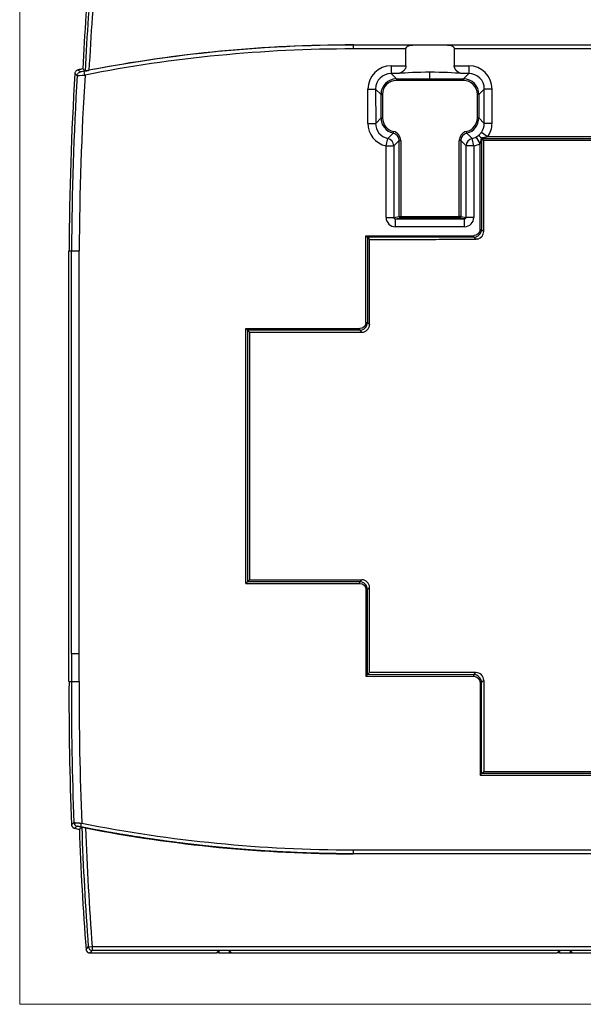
# Model space of a CAD drawing. Header units: millimetres. Extents: x 52 to 577, y 47 to 373.
# Tile 4 of 14: x 157 to 230, y 131 to 258. Entities that reach past the tile are written whole.
import ezdxf

# ---------------------------------------------------------------- set-up
doc = ezdxf.new("R2010")
doc.units = ezdxf.units.MM
doc.layers.add('1', color=7, linetype='Continuous', true_color=0xffffff)

msp = doc.modelspace()

# ---------------------------------------------------------------- linework, layer by layer
at = {"layer": '1', "color": 8, "linetype": 'Continuous', "lineweight": 18}
for q in [(156.76, 289.35), (297.49, 130.65)]:
    msp.add_line((156.76, 130.65), q, dxfattribs=at)
at = {"layer": '1', "color": 18, "linetype": 'Continuous', "lineweight": 25}
for p, q in [((216.36, 254.49), (199.83, 254.49)), ((199.83, 254.49), (199.83, 254.49)), ((207.47, 254.49), (199.83, 254.49)), ((199.83, 253.99), (199.83, 254.49)), ((218.49, 254.49), (211.99, 254.49)), ((235.23, 254.49), (218.49, 254.49)), ((206.62, 253.99), (199.83, 253.99)), ((206.62, 251.8), (206.62, 253.99)), ((218.49, 253.99), (212.85, 253.99)), ((212.85, 253.99), (212.85, 251.8)), ((235.23, 253.99), (218.49, 253.99)), ((204.7, 251.8), (206.62, 251.8)), ((204.7, 251.8), (204.7, 250.81)), ((212.85, 251.8), (214.73, 251.8)), ((214.73, 251.8), (214.73, 250.81)), ((165.19, 250.61), (165.1, 251.1)), ((205.61, 250.81), (204.7, 250.81)), ((204.7, 250.81), (205.39, 250.11)), ((209.72, 250.11), (209.72, 250.97)), ((214.73, 250.81), (213.85, 250.81)), ((205.39, 250.11), (205.39, 249.91)), ((205.39, 250.11), (209.72, 250.11)), ((209.72, 249.92), (205.39, 249.91)), ((209.72, 250.11), (214.04, 250.11)), ((214.04, 249.91), (209.72, 249.92)), ((214.04, 250.11), (214.04, 249.91)), ((201.71, 248.81), (202.7, 248.81)), ((201.71, 244.38), (201.71, 248.81)), ((202.7, 248.81), (202.71, 244.38)), ((203.4, 248.12), (202.7, 248.81)), ((203.4, 245.08), (203.4, 248.12)), ((203.4, 248.12), (203.6, 248.12)), ((203.6, 248.12), (203.6, 245.08)), ((216.04, 248.12), (215.84, 248.12)), ((215.84, 245.08), (215.84, 248.12)), ((216.04, 248.12), (216.03, 245.08)), ((216.04, 248.12), (216.73, 248.81)), ((217.72, 248.81), (216.73, 248.81)), ((216.73, 244.38), (216.73, 248.81)), ((217.72, 248.81), (217.72, 244.38)), ((201.71, 244.38), (202.71, 244.38)), ((202.71, 244.38), (203.4, 245.08)), ((203.4, 245.08), (203.6, 245.08)), ((216.03, 245.08), (215.84, 245.08)), ((216.73, 244.38), (216.03, 245.08)), ((217.72, 244.38), (216.73, 244.38)), ((204.27, 242.44), (204.96, 243.13)), ((204.96, 243.13), (205, 243.33)), ((214.47, 243.13), (214.43, 243.33)), ((214.47, 243.13), (215.16, 242.44)), ((217.15, 242.62), (216.35, 243.21)), ((204.05, 241.47), (204.27, 242.44)), ((205.74, 242.16), (205.05, 241.47)), ((205.74, 232.34), (205.74, 242.16)), ((205.74, 242.16), (205.94, 242.16)), ((205.94, 242.16), (205.94, 232.34)), ((213.69, 242.16), (213.49, 242.16)), ((213.49, 232.35), (213.49, 242.16)), ((214.38, 241.47), (213.69, 242.16)), ((213.69, 242.16), (213.69, 232.35)), ((215.38, 241.47), (215.16, 242.44)), ((216.18, 241.77), (215.7, 242.64)), ((216.18, 235.57), (216.18, 241.77)), ((216.33, 242.47), (216.38, 242.42)), ((216.38, 242.42), (216.65, 242.15)), ((216.38, 242.42), (216.38, 230.68)), ((216.38, 242.42), (237.87, 242.42)), ((216.65, 230.41), (216.65, 242.15)), ((237.1, 242.62), (217.15, 242.62)), ((204.05, 232.23), (204.05, 241.47)), ((204.05, 241.47), (205.05, 241.47)), ((205.05, 241.47), (205.05, 232.23)), ((215.38, 241.47), (214.38, 241.47)), ((214.38, 232.24), (214.38, 241.47)), ((215.38, 241.47), (215.38, 232.24)), ((216.18, 230.68), (216.18, 235.57)), ((204.05, 232.23), (205.05, 232.23)), ((205.05, 232.23), (205.74, 232.34)), ((205.94, 232.14), (205.26, 232.03)), ((205.26, 232.03), (214.17, 232.04)), ((205.26, 231.03), (205.26, 232.03)), ((205.74, 232.34), (205.94, 232.34)), ((205.94, 232.34), (213.49, 232.35)), ((205.94, 232.14), (205.94, 232.34)), ((213.49, 232.15), (205.94, 232.14)), ((213.49, 232.15), (213.49, 232.35)), ((213.69, 232.35), (213.49, 232.35)), ((214.17, 232.04), (213.49, 232.15)), ((213.69, 232.35), (214.38, 232.24)), ((214.17, 231.04), (214.17, 232.04)), ((215.38, 232.24), (214.38, 232.24)), ((214.17, 231.04), (205.26, 231.03)), ((216.18, 230.68), (216.38, 230.68)), ((216.38, 230.68), (216.65, 230.41)), ((201.45, 229.87), (215.38, 229.88)), ((201.45, 229.87), (201.65, 229.67)), ((201.65, 229.67), (201.92, 229.4)), ((208.56, 229.67), (201.65, 229.67)), ((201.65, 229.67), (201.65, 218.68)), ((201.92, 218.44), (201.92, 229.4)), ((215.38, 229.68), (208.56, 229.67)), ((215.38, 229.68), (215.38, 229.88)), ((215.65, 229.41), (215.38, 229.68)), ((163.12, 227.94), (163.45, 227.94)), ((163.12, 172.34), (163.12, 227.94)), ((201.45, 218.68), (201.45, 220)), ((201.45, 218.68), (201.65, 218.68)), ((201.65, 218.68), (201.92, 218.41)), ((186.15, 217.68), (185.95, 217.88)), ((185.96, 184.99), (185.95, 217.88)), ((185.95, 217.88), (193.29, 217.88)), ((186.15, 217.68), (186.42, 217.41)), ((186.15, 217.68), (186.16, 185.19)), ((200.65, 217.68), (186.15, 217.68)), ((186.42, 217.41), (200.92, 217.41)), ((193.29, 217.88), (200.65, 217.88)), ((200.65, 217.68), (200.65, 217.88)), ((200.92, 217.41), (200.65, 217.68)), ((186.16, 185.19), (185.96, 184.99)), ((185.96, 184.99), (193.29, 184.99)), ((186.16, 185.19), (186.42, 185.46)), ((200.65, 185.19), (186.16, 185.19)), ((186.42, 185.46), (200.92, 185.46)), ((193.29, 184.99), (200.65, 184.99)), ((200.65, 185.19), (200.92, 185.46)), ((200.65, 184.99), (200.65, 185.19)), ((201.92, 184.46), (201.65, 184.19)), ((201.92, 173.48), (201.92, 184.43)), ((201.65, 184.19), (201.45, 184.19)), ((201.45, 184.19), (201.45, 183.1)), ((201.65, 173.21), (201.65, 184.19)), ((163.45, 175.94), (163.45, 172.34)), ((164.45, 172.33), (164.45, 175.94)), ((201.45, 173.01), (201.65, 173.21)), ((201.45, 173.01), (215.38, 173)), ((201.65, 173.21), (201.92, 173.48)), ((215.38, 173.2), (201.65, 173.21)), ((215.62, 173.47), (201.92, 173.48)), ((215.38, 173.2), (215.65, 173.47)), ((215.38, 173), (215.38, 173.2)), ((216.38, 172.2), (216.18, 172.2)), ((216.18, 172.2), (216.18, 167.59)), ((216.65, 172.47), (216.38, 172.2)), ((216.38, 160.45), (216.38, 172.2)), ((216.65, 172.47), (216.65, 160.72)), ((216.18, 167.59), (216.18, 160.25)), ((216.18, 160.25), (216.38, 160.45)), ((216.18, 160.25), (238.07, 160.25)), ((216.38, 160.45), (216.65, 160.72)), ((237.87, 160.45), (216.38, 160.45)), ((216.65, 160.72), (237.6, 160.72)), ((164.67, 153.54), (164.76, 154.03)), ((199.83, 150.58), (254.43, 150.58)), ((254.43, 150.08), (199.83, 150.08)), ((165.62, 138.06), (166.12, 138.1)), ((166.12, 138.1), (166.12, 137.6)), ((166.12, 138.1), (288.13, 138.1)), ((288.13, 137.6), (166.12, 137.6)), ((182.15, 137.28), (182.45, 137.59)), ((182.45, 137.59), (182.45, 137.28)), ((183.8, 137.59), (182.45, 137.59)), ((183.8, 137.59), (183.8, 137.28)), ((183.8, 137.59), (184.1, 137.28)), ((226.15, 137.28), (226.45, 137.59)), ((226.45, 137.59), (226.45, 137.28)), ((227.8, 137.59), (226.45, 137.59)), ((227.8, 137.59), (227.8, 137.28)), ((227.8, 137.59), (228.1, 137.28)), ((182.45, 137.28), (182.15, 137.28)), ((182.45, 137.28), (183.8, 137.28)), ((183.8, 137.28), (184.1, 137.28)), ((226.45, 137.28), (226.15, 137.28)), ((226.45, 137.28), (227.8, 137.28)), ((227.8, 137.28), (228.1, 137.28))]:
    msp.add_line(p, q, dxfattribs=at)
for centre, radius, start, end in [((540.2, 231.64), 375.83, 174.8673, 176.9869), ((540.2, 231.64), 375.51, 174.9112, 177.0243), ((540.2, 231.64), 375.01, 174.9112, 177.0066), ((199.83, 74.62), 179.87, 90, 101.132), ((199.83, 74.62), 179.88, 90, 100.9359), ((199.83, 74.62), 179.37, 90, 101.132), ((572.17, 225.84), 409.05, 176.4993, 179.7067), ((572.17, 225.84), 408.73, 176.5342, 179.7065), ((199.83, 74.62), 180.2, 101.1773, 101.3758), ((572.17, 225.84), 407.73, 176.5171, 179.7058), ((572.17, 170.24), 409.05, 179.7067, 182.2977), ((572.17, 170.24), 408.73, 179.7065, 182.2625), ((572.17, 170.24), 407.73, 179.7061, 182.2782), ((540.2, 166.37), 375.97, 182.0004, 184.3669), ((540.2, 166.37), 375.65, 181.9629, 184.3224), ((540.2, 166.37), 375.15, 181.9793, 184.3224)]:
    msp.add_arc(centre, radius, start, end, dxfattribs=at)
for centre, major_axis, ratio, start_param, end_param in [((209.73, 254.4), (5.42, 0), 0.017455, 1.14018, 2.001413), ((204.72, 248.79), (2.14, -2.14), 0.992433, 2.359993, 3.923193), ((214.71, 248.79), (-2.14, -2.14), 0.992433, 2.359993, 3.923193), ((204.72, 248.79), (-1.44, 1.44), 0.985006, 5.501585, 7.064785), ((209.73, 250.5), (5.42, 0), 0.087489, 1.574056, 2.434628), ((209.73, 250.5), (-5.42, 0), 0.087489, 3.848557, 4.715679), ((214.71, 248.79), (1.44, 1.44), 0.985006, 5.501585, 7.064785), ((205.4, 248.11), (-1.42, 1.42), 0.993931, 5.501585, 7.064785), ((205.4, 248.11), (1.28, -1.28), 0.992433, 2.359993, 3.923193), ((214.03, 248.11), (1.42, 1.42), 0.993931, 5.501585, 7.064785), ((214.03, 248.11), (-1.28, -1.28), 0.992433, 2.359993, 3.923193), ((204.72, 244.41), (2.14, 2.14), 0.992433, 2.359993, 3.707066), ((204.72, 244.41), (1.44, 1.44), 0.985006, 2.359993, 3.707066), ((205.4, 245.09), (1.42, 1.42), 0.993931, 2.359993, 3.707066), ((205.4, 245.09), (1.28, 1.28), 0.992433, 2.359993, 3.707066), ((214.03, 245.09), (-1.28, 1.28), 0.992433, 2.57612, 3.923193), ((214.03, 245.09), (-1.42, 1.42), 0.993931, 2.57612, 3.923193), ((214.71, 244.41), (-1.44, 1.44), 0.985006, 3.295389, 3.923193), ((214.71, 244.41), (-2.14, 2.14), 0.992433, 3.295389, 3.923193), ((204.74, 242.15), (0.715, 0.715), 0.989449, 5.501585, 6.848658), ((204.74, 242.15), (0.855, 0.855), 0.992433, 5.501585, 6.848658), ((214.7, 242.15), (-0.855, 0.855), 0.992433, 5.717712, 7.064785), ((214.7, 242.15), (-0.715, 0.715), 0.989449, 5.717712, 7.064785), ((204.05, 241.47), (0.707, -0.707), 0.992433, 0.789196, 2.136269), ((215.38, 241.47), (0.707, 0.707), 0.992433, 1.005323, 2.352396), ((214.71, 244.41), (-1.44, 1.44), 0.985006, 2.57612, 2.862231), ((214.71, 244.41), (-2.14, 2.14), 0.992433, 2.57612, 2.862231), ((205.26, 232.23), (-1.19, -0.19), 0.996097, 6.124725, 7.695123), ((205.26, 232.23), (0.206, 0.033), 0.958753, 2.983134, 4.553519), ((205.94, 232.34), (0.032, -0.197), 0.996097, 4.553928, 6.124327), ((213.49, 232.35), (0.031, 0.198), 0.9961, 3.3005, 4.868911), ((214.17, 232.24), (-1.19, 0.19), 0.9961, 1.729704, 3.298115), ((214.17, 232.24), (-0.206, 0.033), 0.958778, 1.729699, 3.298117), ((215.65, 230.41), (-0.708, 0.707), 0.999805, 2.613995, 3.926482), ((200.92, 218.41), (-0.707, 0.707), 0.999805, 2.356292, 3.926893), ((200.92, 184.46), (0.707, 0.707), 0.999805, 5.497879, 7.068486), ((215.65, 172.47), (0.708, 0.707), 0.999805, 5.498296, 7.068075), ((164.26, 154.13), (0.322, -0.382), 0.999756, 4.051486, 5.38389), ((199.89, 331.16), (-12.1, -180.17), 0.999848, 6.154457, 6.349899), ((199.89, 331.15), (-12.14, -180.67), 0.999848, 6.157872, 6.349902), ((166.12, 138.1), (-0.367, 0.34), 0.999717, 0.82326, 2.318333)]:
    msp.add_ellipse(centre, major_axis=major_axis, ratio=ratio, start_param=start_param, end_param=end_param, dxfattribs=at)
for points, knots in [([(206.62, 253.99), (206.62, 254.01), (206.62, 254.04), (206.63, 254.07), (206.63, 254.08), (206.64, 254.11), (206.64, 254.12), (206.66, 254.15), (206.67, 254.17), (206.69, 254.2), (206.7, 254.21), (206.71, 254.23), (206.72, 254.24), (206.74, 254.27), (206.76, 254.28), (206.79, 254.31), (206.81, 254.32), (206.87, 254.36), (206.91, 254.38), (206.97, 254.4), (206.99, 254.41), (207.03, 254.43), (207.05, 254.43), (207.12, 254.45), (207.16, 254.46), (207.25, 254.47), (207.29, 254.48), (207.38, 254.48), (207.43, 254.49), (207.47, 254.49)], [0, 0, 0, 0, 0.0625, 0.0625, 0.09375, 0.09375, 0.125, 0.125, 0.1875, 0.1875, 0.21875, 0.21875, 0.25, 0.25, 0.3125, 0.3125, 0.375, 0.375, 0.5, 0.5, 0.5625, 0.5625, 0.625, 0.625, 0.75, 0.75, 0.875, 0.875, 1, 1, 1, 1]), ([(211.99, 254.49), (212.04, 254.49), (212.09, 254.48), (212.18, 254.48), (212.22, 254.47), (212.31, 254.46), (212.35, 254.45), (212.43, 254.43), (212.48, 254.41), (212.54, 254.39), (212.56, 254.38), (212.6, 254.36), (212.62, 254.35), (212.64, 254.33), (212.65, 254.32), (212.67, 254.31), (212.68, 254.3), (212.71, 254.28), (212.72, 254.27), (212.76, 254.23), (212.77, 254.21), (212.8, 254.17), (212.81, 254.15), (212.82, 254.12), (212.83, 254.11), (212.84, 254.09), (212.84, 254.07), (212.85, 254.04), (212.85, 254.01), (212.85, 253.99)], [0, 0, 0, 0, 0.125, 0.125, 0.25, 0.25, 0.375, 0.375, 0.5, 0.5, 0.5625, 0.5625, 0.625, 0.625, 0.65625, 0.65625, 0.6875, 0.6875, 0.75, 0.75, 0.8125, 0.8125, 0.875, 0.875, 0.90625, 0.90625, 0.9375, 0.9375, 1, 1, 1, 1]), ([(206.62, 251.8), (206.62, 251.76), (206.61, 251.73), (206.61, 251.67), (206.6, 251.65), (206.59, 251.61), (206.59, 251.6), (206.57, 251.54), (206.56, 251.51), (206.53, 251.44), (206.51, 251.41), (206.48, 251.37), (206.47, 251.35), (206.45, 251.32), (206.44, 251.31), (206.41, 251.27), (206.39, 251.24), (206.34, 251.19), (206.32, 251.17), (206.27, 251.12), (206.25, 251.1), (206.17, 251.04), (206.12, 251.01), (206.02, 250.94), (205.97, 250.92), (205.91, 250.89), (205.89, 250.88), (205.87, 250.87), (205.85, 250.86), (205.82, 250.85), (205.79, 250.84), (205.71, 250.82), (205.66, 250.81), (205.61, 250.81)], [0, 0, 0, 0, 0.0625, 0.0625, 0.09375, 0.09375, 0.125, 0.125, 0.1875, 0.1875, 0.25, 0.25, 0.28125, 0.28125, 0.3125, 0.3125, 0.375, 0.375, 0.4375, 0.4375, 0.5, 0.5, 0.625, 0.625, 0.75, 0.75, 0.78125, 0.78125, 0.8125, 0.8125, 0.875, 0.875, 1, 1, 1, 1]), ([(213.85, 250.81), (213.8, 250.81), (213.75, 250.82), (213.65, 250.85), (213.6, 250.87), (213.52, 250.9), (213.5, 250.92), (213.45, 250.94), (213.42, 250.96), (213.34, 251.01), (213.29, 251.04), (213.22, 251.1), (213.2, 251.12), (213.16, 251.16), (213.15, 251.17), (213.13, 251.19), (213.11, 251.2), (213.08, 251.24), (213.06, 251.27), (213.02, 251.32), (213, 251.35), (212.97, 251.4), (212.96, 251.41), (212.94, 251.44), (212.93, 251.46), (212.91, 251.51), (212.9, 251.54), (212.88, 251.6), (212.87, 251.61), (212.87, 251.65), (212.86, 251.67), (212.85, 251.73), (212.85, 251.76), (212.85, 251.8)], [0, 0, 0, 0, 0.125, 0.125, 0.25, 0.25, 0.3125, 0.3125, 0.375, 0.375, 0.5, 0.5, 0.5625, 0.5625, 0.59375, 0.59375, 0.625, 0.625, 0.6875, 0.6875, 0.75, 0.75, 0.78125, 0.78125, 0.8125, 0.8125, 0.875, 0.875, 0.90625, 0.90625, 0.9375, 0.9375, 1, 1, 1, 1]), ([(164.28, 251.28), (164.23, 251.27), (164.18, 251.25), (164.08, 251.19), (164.04, 251.16), (163.97, 251.07), (163.94, 251.03), (163.9, 250.93), (163.88, 250.87), (163.88, 250.82)], [0, 0, 0, 0, 0.25, 0.25, 0.5, 0.5, 0.75, 0.75, 1, 1, 1, 1]), ([(164.19, 250.55), (164.19, 250.6), (164.2, 250.66), (164.25, 250.76), (164.27, 250.81), (164.35, 250.89), (164.39, 250.92), (164.48, 250.98), (164.54, 251), (164.59, 251.01)], [0, 0, 0, 0, 0.25, 0.25, 0.5, 0.5, 0.75, 0.75, 1, 1, 1, 1]), ([(165.19, 251.14), (165.15, 251.17), (165.11, 251.21), (165.01, 251.3), (164.95, 251.35), (164.89, 251.4)], [0, 0, 0, 0, 0.417058, 0.417058, 1, 1, 1, 1]), ([(165.19, 251.14), (165.2, 251.14), (165.2, 251.14), (165.21, 251.14), (165.21, 251.14), (165.22, 251.14), (165.23, 251.14), (165.25, 251.15), (165.27, 251.15), (165.29, 251.15), (165.3, 251.15), (165.33, 251.16), (165.34, 251.16), (165.37, 251.17), (165.4, 251.17), (165.44, 251.18), (165.45, 251.18), (165.48, 251.19), (165.51, 251.19), (165.54, 251.2), (165.57, 251.2), (165.59, 251.21), (165.64, 251.22), (165.67, 251.22), (165.7, 251.23)], [0, 0, 0, 0, 0.125, 0.125, 0.1875, 0.1875, 0.25, 0.25, 0.375, 0.375, 0.4375, 0.4375, 0.5, 0.5, 0.625, 0.625, 0.6875, 0.6875, 0.75, 0.8125, 0.8125, 0.875, 0.875, 1, 1, 1, 1]), ([(214.73, 250.81), (214.73, 250.8), (214.73, 250.8), (214.53, 250.6), (214.32, 250.39), (214.1, 250.17), (214.07, 250.14), (214.04, 250.11)], [0, 0, 0, 0, 0.010943, 0.010943, 0.884434, 0.884434, 1, 1, 1, 1]), ([(209.72, 250.11), (209.72, 250.11), (209.72, 250.11), (209.72, 250.1), (209.72, 250.1), (209.72, 250.09), (209.72, 250.08), (209.72, 250.07), (209.72, 250.07), (209.72, 250.07), (209.72, 250.07), (209.72, 250.07), (209.72, 250.07), (209.72, 250.06), (209.72, 250.06), (209.72, 250.04), (209.72, 250.03), (209.72, 250.01), (209.72, 250), (209.72, 249.98), (209.72, 249.97), (209.72, 249.94), (209.72, 249.93), (209.72, 249.92)], [0, 0, 0, 0, 0.125, 0.125, 0.25, 0.25, 0.375, 0.40625, 0.421875, 0.421875, 0.429688, 0.429688, 0.4375, 0.4375, 0.5, 0.5, 0.625, 0.625, 0.75, 0.75, 0.875, 0.875, 1, 1, 1, 1]), ([(215.7, 242.64), (215.73, 242.65), (215.76, 242.67), (215.82, 242.71), (215.85, 242.73), (215.9, 242.76), (215.91, 242.76), (215.94, 242.78), (215.95, 242.79), (215.99, 242.82), (216.02, 242.84), (216.05, 242.86)], [0, 0, 0, 0, 0.25, 0.25, 0.5, 0.5, 0.625, 0.625, 0.75, 0.75, 1, 1, 1, 1]), ([(216.05, 242.86), (216.07, 242.88), (216.1, 242.91), (216.15, 242.96), (216.17, 242.99), (216.22, 243.05), (216.25, 243.08), (216.29, 243.13), (216.3, 243.14), (216.32, 243.17), (216.33, 243.19), (216.35, 243.21)], [0, 0, 0, 0, 0.25, 0.25, 0.5, 0.5, 0.75, 0.75, 0.875, 0.875, 1, 1, 1, 1]), ([(216.32, 242.48), (216.3, 242.51), (216.28, 242.53), (216.25, 242.58), (216.23, 242.6), (216.2, 242.65), (216.18, 242.67), (216.16, 242.7), (216.14, 242.72), (216.11, 242.77), (216.09, 242.79), (216.07, 242.82), (216.07, 242.83), (216.06, 242.83), (216.06, 242.84), (216.06, 242.85), (216.05, 242.85), (216.05, 242.85), (216.05, 242.86), (216.05, 242.86), (216.05, 242.86)], [0, 0, 0, 0, 0.125, 0.125, 0.25, 0.25, 0.375, 0.375, 0.5, 0.5, 0.75, 0.75, 0.8125, 0.8125, 0.875, 0.875, 0.9375, 0.96875, 0.96875, 1, 1, 1, 1]), ([(216.33, 242.47), (216.32, 242.41), (216.31, 242.35), (216.29, 242.23), (216.28, 242.17), (216.26, 242.06), (216.24, 242), (216.21, 241.88), (216.2, 241.83), (216.18, 241.77)], [0, 0, 0, 0, 0.25, 0.25, 0.5, 0.5, 0.75, 0.75, 1, 1, 1, 1]), ([(217.15, 242.62), (217.08, 242.6), (217.01, 242.59), (216.87, 242.56), (216.8, 242.55), (216.67, 242.53), (216.6, 242.52), (216.46, 242.5), (216.39, 242.49), (216.32, 242.48)], [0, 0, 0, 0, 0.25, 0.25, 0.5, 0.5, 0.75, 0.75, 1, 1, 1, 1]), ([(215.91, 229.44), (215.9, 229.44), (215.89, 229.44), (215.88, 229.44), (215.86, 229.43), (215.84, 229.43), (215.83, 229.43), (215.81, 229.42), (215.8, 229.42), (215.78, 229.42), (215.77, 229.41), (215.75, 229.41), (215.73, 229.41), (215.72, 229.41), (215.7, 229.41), (215.69, 229.41), (215.67, 229.4), (215.66, 229.4), (215.65, 229.4)], [0, 0, 0, 0, 0.062499, 0.124997, 0.187496, 0.249995, 0.312495, 0.374994, 0.437494, 0.499994, 0.562494, 0.624994, 0.687494, 0.749995, 0.812496, 0.874997, 0.937498, 1, 1, 1, 1]), ([(163.45, 227.94), (163.45, 227.94), (163.46, 227.94), (163.48, 227.94), (163.5, 227.94), (163.55, 227.94), (163.58, 227.94), (163.66, 227.94), (163.7, 227.94), (163.79, 227.94), (163.84, 227.94), (163.95, 227.94), (164.01, 227.94), (164.13, 227.94), (164.19, 227.94), (164.32, 227.94), (164.38, 227.94), (164.45, 227.94)], [0, 0, 0, 0, 0.125, 0.125, 0.25, 0.25, 0.375, 0.375, 0.5, 0.5, 0.625, 0.625, 0.75, 0.75, 0.875, 0.875, 1, 1, 1, 1]), ([(201.92, 218.44), (201.92, 218.44), (201.92, 218.43), (201.92, 218.42), (201.92, 218.41)], [0, 0, 0, 0, 0.500001, 1, 1, 1, 1]), ([(163.44, 175.94), (163.45, 175.94), (163.45, 175.94), (163.48, 175.94), (163.5, 175.94), (163.55, 175.94), (163.58, 175.94), (163.66, 175.94), (163.7, 175.94), (163.79, 175.94), (163.84, 175.94), (163.95, 175.94), (164, 175.94), (164.12, 175.94), (164.18, 175.94), (164.31, 175.94), (164.37, 175.94), (164.44, 175.94)], [0, 0, 0, 0, 0.125, 0.125, 0.25, 0.25, 0.375, 0.375, 0.5, 0.5, 0.625, 0.625, 0.75, 0.75, 0.875, 0.875, 1, 1, 1, 1]), ([(163.45, 172.34), (163.45, 172.34), (163.45, 172.34), (163.45, 172.34), (163.45, 172.34), (163.45, 172.33), (163.45, 172.33), (163.45, 172.33), (163.45, 172.33), (163.46, 172.33), (163.46, 172.33), (163.46, 172.33), (163.46, 172.33), (163.47, 172.33), (163.47, 172.33), (163.48, 172.33), (163.48, 172.33), (163.48, 172.33), (163.49, 172.33), (163.49, 172.33), (163.5, 172.33), (163.51, 172.33), (163.51, 172.33), (163.52, 172.33), (163.53, 172.33), (163.53, 172.33), (163.54, 172.33), (163.55, 172.33), (163.56, 172.33), (163.57, 172.33), (163.58, 172.33), (163.59, 172.33), (163.6, 172.33), (163.61, 172.33), (163.62, 172.33), (163.63, 172.33), (163.64, 172.33), (163.65, 172.33), (163.67, 172.33), (163.68, 172.33), (163.69, 172.33), (163.71, 172.33), (163.72, 172.33), (163.74, 172.33), (163.75, 172.33), (163.77, 172.33), (163.78, 172.33), (163.8, 172.33), (163.82, 172.33), (163.84, 172.33), (163.85, 172.33), (163.87, 172.33), (163.89, 172.33), (163.91, 172.33), (163.93, 172.33), (163.95, 172.33), (163.97, 172.33), (163.99, 172.33), (164.01, 172.33), (164.03, 172.33), (164.05, 172.33), (164.08, 172.33), (164.1, 172.33), (164.12, 172.33), (164.15, 172.33), (164.17, 172.33), (164.19, 172.33), (164.22, 172.33), (164.24, 172.33), (164.27, 172.33), (164.29, 172.33), (164.32, 172.33), (164.34, 172.33), (164.37, 172.33), (164.39, 172.33), (164.42, 172.33), (164.44, 172.33), (164.45, 172.33)], [0, 0, 0, 0, 0.009726, 0.01955, 0.029472, 0.039491, 0.049607, 0.059821, 0.070133, 0.080541, 0.091048, 0.101652, 0.112353, 0.123152, 0.134048, 0.145042, 0.156133, 0.167322, 0.178608, 0.189992, 0.201473, 0.213052, 0.224728, 0.236501, 0.248373, 0.260341, 0.272407, 0.284571, 0.296832, 0.30919, 0.321646, 0.3342, 0.346851, 0.359599, 0.372445, 0.385389, 0.39843, 0.411568, 0.424804, 0.438137, 0.451568, 0.465096, 0.478722, 0.492445, 0.506266, 0.520184, 0.5342, 0.548313, 0.562524, 0.576832, 0.591238, 0.605741, 0.620342, 0.63504, 0.649835, 0.664728, 0.679719, 0.694807, 0.709992, 0.725275, 0.740656, 0.756134, 0.771709, 0.787382, 0.803152, 0.81902, 0.834985, 0.851048, 0.867208, 0.883466, 0.899821, 0.916274, 0.932824, 0.949472, 0.966217, 0.98306, 1, 1, 1, 1]), ([(163.45, 153.84), (163.45, 153.82), (163.45, 153.79), (163.46, 153.74), (163.47, 153.71), (163.49, 153.66), (163.5, 153.63), (163.53, 153.58), (163.55, 153.56), (163.58, 153.52), (163.6, 153.5), (163.65, 153.46), (163.67, 153.44), (163.72, 153.41), (163.75, 153.4), (163.8, 153.38), (163.82, 153.38), (163.85, 153.37)], [0, 0, 0, 0, 0.125, 0.125, 0.25, 0.25, 0.375, 0.375, 0.5, 0.5, 0.625, 0.625, 0.75, 0.75, 0.875, 0.875, 1, 1, 1, 1]), ([(163.76, 154.11), (163.76, 154.11), (163.76, 154.11), (163.76, 154.11), (163.76, 154.11), (163.76, 154.11), (163.76, 154.11), (163.77, 154.11), (163.77, 154.11), (163.77, 154.11), (163.77, 154.11), (163.78, 154.11), (163.78, 154.1), (163.78, 154.1), (163.79, 154.1), (163.79, 154.1), (163.8, 154.1), (163.8, 154.1), (163.81, 154.1), (163.81, 154.1), (163.82, 154.1), (163.82, 154.1), (163.83, 154.1), (163.84, 154.1), (163.84, 154.1), (163.85, 154.1), (163.86, 154.1), (163.87, 154.1), (163.88, 154.1), (163.89, 154.1), (163.9, 154.1), (163.91, 154.1), (163.92, 154.09), (163.93, 154.09), (163.94, 154.09), (163.95, 154.09), (163.96, 154.09), (163.98, 154.09), (163.99, 154.09), (164, 154.09), (164.02, 154.09), (164.03, 154.09), (164.04, 154.09), (164.06, 154.08), (164.08, 154.08), (164.09, 154.08), (164.11, 154.08), (164.12, 154.08), (164.14, 154.08), (164.16, 154.08), (164.18, 154.08), (164.2, 154.07), (164.21, 154.07), (164.23, 154.07), (164.25, 154.07), (164.27, 154.07), (164.29, 154.07), (164.31, 154.07), (164.33, 154.07), (164.36, 154.06), (164.38, 154.06), (164.4, 154.06), (164.42, 154.06), (164.44, 154.06), (164.47, 154.06), (164.49, 154.05), (164.51, 154.05), (164.54, 154.05), (164.56, 154.05), (164.59, 154.05), (164.61, 154.05), (164.64, 154.04), (164.66, 154.04), (164.69, 154.04), (164.71, 154.04), (164.74, 154.04), (164.75, 154.03), (164.76, 154.03)], [0, 0, 0, 0, 0.010107, 0.0203, 0.030579, 0.040944, 0.051395, 0.061932, 0.072556, 0.083266, 0.094063, 0.104946, 0.115915, 0.126971, 0.138114, 0.149344, 0.16066, 0.172063, 0.183553, 0.19513, 0.206794, 0.218546, 0.230384, 0.242309, 0.254321, 0.266421, 0.278608, 0.290883, 0.303244, 0.315693, 0.32823, 0.340854, 0.353565, 0.366365, 0.379251, 0.392226, 0.405288, 0.418437, 0.431675, 0.445, 0.458413, 0.471914, 0.485503, 0.49918, 0.512944, 0.526797, 0.540738, 0.554766, 0.568883, 0.583088, 0.597381, 0.611762, 0.626231, 0.640788, 0.655434, 0.670168, 0.68499, 0.6999, 0.714899, 0.729986, 0.745161, 0.760425, 0.775777, 0.791218, 0.806747, 0.822364, 0.83807, 0.853864, 0.869747, 0.885719, 0.901779, 0.917928, 0.934165, 0.950491, 0.966905, 0.983408, 1, 1, 1, 1]), ([(164.67, 153.54), (164.66, 153.54), (164.65, 153.55), (164.64, 153.55), (164.63, 153.55), (164.62, 153.55), (164.61, 153.55), (164.6, 153.56), (164.59, 153.56), (164.58, 153.56), (164.56, 153.56), (164.55, 153.57), (164.54, 153.57), (164.53, 153.57), (164.52, 153.57), (164.51, 153.57), (164.5, 153.58), (164.49, 153.58), (164.47, 153.58), (164.43, 153.59), (164.39, 153.6), (164.35, 153.6), (164.31, 153.61), (164.28, 153.62), (164.25, 153.62), (164.22, 153.63), (164.21, 153.63), (164.19, 153.63), (164.19, 153.63), (164.18, 153.63), (164.17, 153.63), (164.17, 153.63), (164.17, 153.64), (164.16, 153.64), (164.16, 153.64), (164.16, 153.64), (164.16, 153.64)], [0, 0, 0, 0, 0.014896, 0.029737, 0.044529, 0.059279, 0.073995, 0.088683, 0.103351, 0.118007, 0.132656, 0.147307, 0.161966, 0.176642, 0.191341, 0.206069, 0.220836, 0.235647, 0.250509, 0.31344, 0.375683, 0.437813, 0.500409, 0.563201, 0.625359, 0.687503, 0.750252, 0.777941, 0.805514, 0.833027, 0.860537, 0.8881, 0.915773, 0.943611, 0.971669, 1, 1, 1, 1]), ([(199.83, 150.08), (199.75, 150.08), (199.61, 150.08), (199.39, 150.08), (199.17, 150.08), (198.95, 150.09), (198.73, 150.09), (198.51, 150.09), (198.29, 150.09), (198.07, 150.09), (197.85, 150.09), (197.63, 150.1), (197.41, 150.1), (197.19, 150.1), (196.97, 150.11), (196.75, 150.11), (196.53, 150.11), (196.31, 150.12), (196.09, 150.12), (195.87, 150.13), (195.65, 150.13), (195.43, 150.14), (195.21, 150.14), (194.99, 150.15), (194.78, 150.16), (194.56, 150.16), (194.34, 150.17), (194.12, 150.18), (193.9, 150.18), (193.68, 150.19), (193.46, 150.2), (193.24, 150.21), (193.02, 150.21), (192.8, 150.22), (192.58, 150.23), (192.36, 150.24), (192.14, 150.25), (191.92, 150.26), (191.7, 150.27), (191.48, 150.28), (191.26, 150.29), (191.04, 150.3), (190.82, 150.31), (190.61, 150.32), (190.39, 150.33), (190.17, 150.34), (189.95, 150.36), (189.73, 150.37), (189.51, 150.38), (189.29, 150.39), (189.07, 150.41), (188.85, 150.42), (188.63, 150.43), (188.41, 150.45), (188.19, 150.46), (187.97, 150.48), (187.75, 150.49), (187.53, 150.51), (187.32, 150.52), (187.1, 150.54), (186.88, 150.55), (186.66, 150.57), (186.44, 150.58), (186.22, 150.6), (186, 150.62), (185.78, 150.63), (185.56, 150.65), (185.34, 150.67), (185.12, 150.69), (184.91, 150.7), (184.69, 150.72), (184.47, 150.74), (184.25, 150.76), (184.03, 150.78), (183.81, 150.8), (183.59, 150.82), (183.37, 150.84), (183.15, 150.86), (182.94, 150.88), (182.72, 150.9), (182.5, 150.92), (182.28, 150.94), (182.06, 150.96), (181.84, 150.98), (181.62, 151.01), (181.4, 151.03), (181.19, 151.05), (180.97, 151.07), (180.75, 151.1), (180.53, 151.12), (180.31, 151.14), (180.09, 151.17), (179.87, 151.19), (179.66, 151.22), (179.44, 151.24), (179.22, 151.27), (179, 151.29), (178.78, 151.32), (178.56, 151.34), (178.35, 151.37), (178.13, 151.4), (177.91, 151.42), (177.69, 151.45), (177.47, 151.48), (177.25, 151.5), (177.04, 151.53), (176.82, 151.56), (176.6, 151.59), (176.38, 151.62), (176.16, 151.64), (175.95, 151.67), (175.73, 151.7), (175.51, 151.73), (175.29, 151.76), (175.08, 151.79), (174.86, 151.82), (174.64, 151.85), (174.42, 151.88), (174.2, 151.91), (173.99, 151.95), (173.77, 151.98), (173.55, 152.01), (173.33, 152.04), (173.12, 152.07), (172.9, 152.11), (172.68, 152.14), (172.46, 152.17), (172.25, 152.21), (172.03, 152.24), (171.81, 152.27), (171.6, 152.31), (171.38, 152.34), (171.16, 152.38), (170.94, 152.41), (170.73, 152.45), (170.51, 152.48), (170.29, 152.52), (170.08, 152.55), (169.86, 152.59), (169.64, 152.63), (169.42, 152.66), (169.21, 152.7), (168.99, 152.74), (168.77, 152.78), (168.56, 152.81), (168.34, 152.85), (168.12, 152.89), (167.91, 152.93), (167.69, 152.97), (167.48, 153.01), (167.26, 153.05), (167.04, 153.09), (166.83, 153.13), (166.61, 153.17), (166.39, 153.21), (166.18, 153.25), (165.96, 153.29), (165.75, 153.33), (165.53, 153.37), (165.31, 153.42), (165.1, 153.46), (164.88, 153.5), (164.74, 153.53), (164.67, 153.54)], [0, 0, 0, 0, 0.006205, 0.01241, 0.018615, 0.02482, 0.031025, 0.037231, 0.043436, 0.049642, 0.055847, 0.062053, 0.068259, 0.074464, 0.08067, 0.086876, 0.093082, 0.099288, 0.105495, 0.111701, 0.117907, 0.124114, 0.13032, 0.136527, 0.142733, 0.14894, 0.155147, 0.161354, 0.167561, 0.173768, 0.179975, 0.186182, 0.192389, 0.198597, 0.204804, 0.211012, 0.217219, 0.223427, 0.229635, 0.235842, 0.24205, 0.248258, 0.254466, 0.260675, 0.266883, 0.273091, 0.279299, 0.285508, 0.291716, 0.297925, 0.304134, 0.310342, 0.316551, 0.32276, 0.328969, 0.335178, 0.341387, 0.347597, 0.353806, 0.360015, 0.366225, 0.372434, 0.378644, 0.384854, 0.391063, 0.397273, 0.403483, 0.409693, 0.415903, 0.422113, 0.428324, 0.434534, 0.440744, 0.446955, 0.453165, 0.459376, 0.465587, 0.471798, 0.478008, 0.484219, 0.49043, 0.496641, 0.502853, 0.509064, 0.515275, 0.521487, 0.527698, 0.53391, 0.540121, 0.546333, 0.552545, 0.558757, 0.564969, 0.571181, 0.577393, 0.583605, 0.589817, 0.59603, 0.602242, 0.608455, 0.614667, 0.62088, 0.627093, 0.633305, 0.639518, 0.645731, 0.651944, 0.658157, 0.664371, 0.670584, 0.676797, 0.683011, 0.689224, 0.695438, 0.701652, 0.707865, 0.714079, 0.720293, 0.726507, 0.732721, 0.738935, 0.745149, 0.751364, 0.757578, 0.763793, 0.770007, 0.776222, 0.782436, 0.788651, 0.794866, 0.801081, 0.807296, 0.813511, 0.819726, 0.825941, 0.832157, 0.838372, 0.844588, 0.850803, 0.857019, 0.863235, 0.86945, 0.875666, 0.881882, 0.888098, 0.894314, 0.90053, 0.906747, 0.912963, 0.919179, 0.925396, 0.931613, 0.937829, 0.944046, 0.950263, 0.95648, 0.962697, 0.968914, 0.975131, 0.981348, 0.987565, 0.993783, 1, 1, 1, 1]), ([(165.27, 153.41), (165.24, 153.42), (165.21, 153.43), (165.16, 153.44), (165.15, 153.44), (165.11, 153.45), (165.1, 153.45), (165.05, 153.46), (165.03, 153.46), (164.98, 153.47), (164.97, 153.47), (164.95, 153.48), (164.93, 153.48), (164.9, 153.49), (164.88, 153.49), (164.85, 153.49), (164.85, 153.49), (164.84, 153.5), (164.84, 153.5), (164.82, 153.5), (164.82, 153.5), (164.8, 153.5), (164.79, 153.5), (164.78, 153.5), (164.77, 153.51), (164.77, 153.51), (164.77, 153.51), (164.77, 153.5)], [0, 0, 0, 0, 0.125, 0.125, 0.1875, 0.1875, 0.25, 0.25, 0.375, 0.375, 0.4375, 0.4375, 0.5, 0.5, 0.625, 0.625, 0.65625, 0.65625, 0.6875, 0.6875, 0.75, 0.75, 0.875, 0.875, 0.9375, 0.9375, 1, 1, 1, 1]), ([(165.33, 137.74), (165.33, 137.75), (165.34, 137.76), (165.36, 137.79), (165.38, 137.81), (165.48, 137.91), (165.55, 137.98), (165.62, 138.06)], [0, 0, 0, 0, 0.054597, 0.054597, 0.276864, 0.276864, 1, 1, 1, 1])]:
    msp.add_open_spline(points, degree=3, knots=knots, dxfattribs=at)
for points, degree in [([(237.72, 254.49), (230.6, 254.49), (223.48, 254.49), (216.36, 254.49)], 3), ([(163.88, 250.82), (163.98, 250.73), (164.09, 250.64), (164.19, 250.55)], 3), ([(164.19, 250.55), (164.2, 250.55), (164.67, 250.57), (165.19, 250.61)], 3), ([(164.59, 251.01), (164.49, 251.1), (164.38, 251.19), (164.28, 251.28)], 3), ([(165.1, 251.1), (164.83, 251.05), (164.59, 251.01), (164.59, 251.01)], 3), ([(216.32, 242.48), (216.32, 242.48), (216.33, 242.47), (216.33, 242.47)], 3), ([(227.13, 242.15), (216.65, 242.15)], 1), ([(237.6, 242.15), (227.13, 242.15)], 1), ([(215.38, 229.68), (215.93, 229.68), (216.38, 230.14), (216.38, 230.68)], 3), ([(216.18, 230.68), (216.18, 230.25), (215.82, 229.88), (215.38, 229.88)], 3), ([(201.45, 220), (201.45, 223.29), (201.45, 226.58), (201.45, 229.87)], 3), ([(201.92, 229.4), (215.62, 229.41)], 1), ([(163.45, 201.42), (163.45, 227.94)], 1), ([(164.45, 201.42), (164.45, 210.26), (164.45, 219.1), (164.45, 227.94)], 3), ([(200.65, 217.68), (201.19, 217.68), (201.65, 218.14), (201.65, 218.68)], 3), ([(201.45, 218.68), (201.45, 218.25), (201.08, 217.88), (200.65, 217.88)], 3), ([(186.42, 217.41), (186.42, 201.44)], 1), ([(163.45, 175.94), (163.45, 201.42)], 1), ([(164.45, 175.94), (164.45, 184.43), (164.45, 192.93), (164.45, 201.42)], 3), ([(186.42, 201.44), (186.42, 185.46)], 1), ([(201.65, 184.19), (201.65, 184.73), (201.19, 185.19), (200.65, 185.19)], 3), ([(200.65, 184.99), (201.08, 184.99), (201.45, 184.62), (201.45, 184.19)], 3), ([(201.92, 184.43), (201.92, 184.46)], 1), ([(201.45, 183.1), (201.45, 179.73), (201.45, 176.37), (201.45, 173.01)], 3), ([(216.38, 172.2), (216.38, 172.74), (215.93, 173.2), (215.38, 173.2)], 3), ([(215.38, 173), (215.82, 173), (216.18, 172.63), (216.18, 172.2)], 3), ([(215.65, 173.47), (215.62, 173.47)], 1), ([(163.12, 172.34), (163.23, 172.34), (163.34, 172.34), (163.45, 172.34)], 3), ([(163.45, 153.84), (163.55, 153.93), (163.66, 154.02), (163.76, 154.11)], 3), ([(164.16, 153.64), (164.06, 153.55), (163.95, 153.46), (163.85, 153.37)], 3), ([(163.85, 153.37), (164.05, 153.33), (164.26, 153.29), (164.46, 153.25)], 3), ([(164.46, 153.25), (164.57, 153.33), (164.67, 153.42), (164.77, 153.5)], 3), ([(199.83, 150.07), (199.83, 150.08), (199.83, 150.08), (199.83, 150.08)], 3), ([(199.83, 150.08), (199.83, 150.08), (199.83, 150.08), (199.83, 150.08)], 3), ([(166.12, 137.6), (166.02, 137.49), (165.92, 137.39), (165.82, 137.28)], 3), ([(165.82, 137.28), (182.15, 137.28)], 1), ([(184.1, 137.28), (226.15, 137.28)], 1), ([(228.1, 137.28), (270.15, 137.28)], 1)]:
    msp.add_open_spline(points, degree=degree, dxfattribs=at)
for points, weights in [([(199.83, 150.08), (199.83, 150.09), (199.83, 150.58)], [1, 0.713911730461, 0.998657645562]), ([(165.33, 137.74), (165.36, 137.28), (165.82, 137.28)], [1, 0.733629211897, 1])]:
    msp.add_rational_spline(points, weights, degree=2, dxfattribs=at)

doc.saveas('drawing.dxf')
